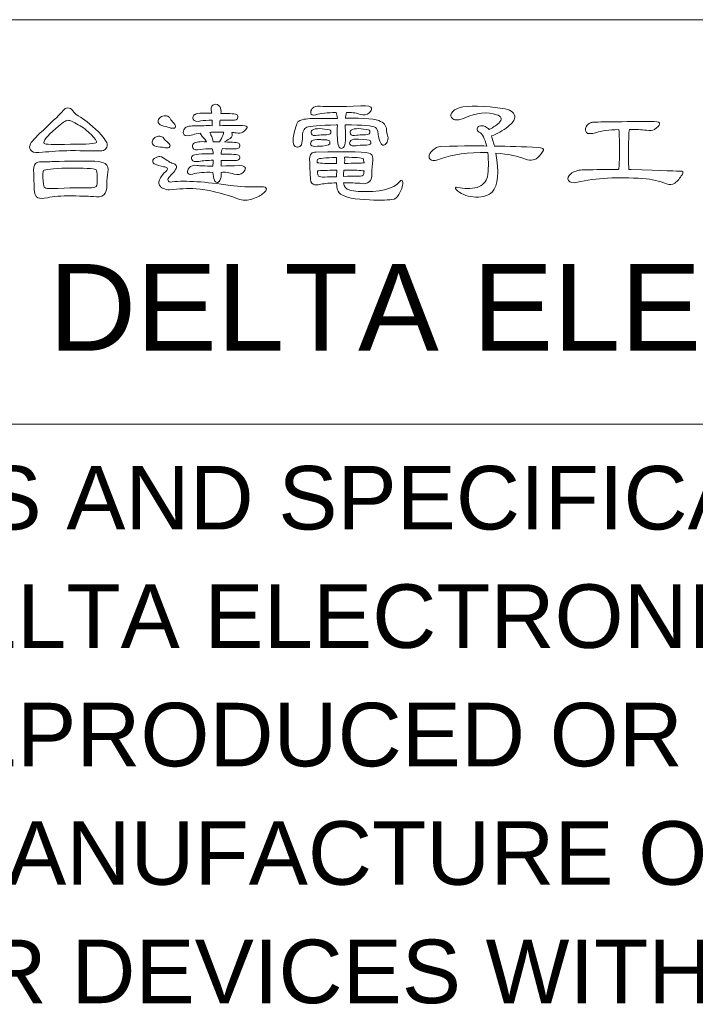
# Model space of a CAD drawing. Extents: x 1967 to 2561, y -57 to 363.
# Tile 11 of 16: x 2388 to 2412, y -21 to 13. Entities that reach past the tile are written whole.
import ezdxf

# ---------------------------------------------------------------- set-up
doc = ezdxf.new("R2010")
doc.units = 0
doc.header["$LTSCALE"] = 15.367
doc.header["$MEASUREMENT"] = 0
doc.layers.get('0').update_dxf_attribs({"linetype": 'CONTINUOUS', "lineweight": 5})
doc.styles.add('TEXTSTYLE_1', font='arial.ttf')

msp = doc.modelspace()

# ---------------------------------------------------------------- linework, layer by layer
at = {"linetype": 'Continuous', "lineweight": 5}
for p, q in [((2355.511, 13.213), (2545.511, 13.213)), ((2355.511, -0.787), (2545.511, -0.787))]:
    msp.add_line(p, q, dxfattribs=at)
for points, knots in [([(2395.793, 9.308), (2395.844, 9.308), (2395.894, 9.304), (2395.942, 9.295), (2395.942, 9.295), (2396.045, 9.278), (2396.123, 9.287), (2396.177, 9.321), (2396.177, 9.321), (2396.265, 9.381), (2396.316, 9.434), (2396.326, 9.479), (2396.326, 9.479), (2396.338, 9.525), (2396.286, 9.547), (2396.168, 9.547), (2396.168, 9.547), (2395.901, 9.547), (2395.637, 9.546), (2395.378, 9.543), (2395.378, 9.543), (2395.381, 9.586), (2395.384, 9.636), (2395.386, 9.693), (2395.386, 9.693), (2395.386, 9.704), (2395.388, 9.72), (2395.391, 9.74), (2395.391, 9.74), (2395.522, 9.74), (2395.664, 9.737), (2395.818, 9.731), (2395.818, 9.731), (2395.924, 9.731), (2395.984, 9.754), (2395.998, 9.8), (2395.998, 9.8), (2396.015, 9.845), (2396.009, 9.885), (2395.981, 9.919), (2395.981, 9.919), (2395.938, 9.954), (2395.751, 9.97), (2395.421, 9.97), (2395.421, 9.97), (2395.432, 10.059), (2395.418, 10.136), (2395.378, 10.202), (2395.378, 10.202), (2395.332, 10.269), (2395.27, 10.295), (2395.19, 10.278), (2395.19, 10.278), (2395.113, 10.258), (2395.077, 10.193), (2395.083, 10.081), (2395.083, 10.081), (2395.092, 10.045), (2395.098, 10.009), (2395.101, 9.975), (2395.101, 9.975), (2394.759, 9.992), (2394.557, 9.972), (2394.494, 9.915), (2394.494, 9.915), (2394.448, 9.869), (2394.436, 9.819), (2394.46, 9.765), (2394.46, 9.765), (2394.497, 9.697), (2394.584, 9.677), (2394.72, 9.706), (2394.72, 9.706), (2394.832, 9.725), (2394.962, 9.736), (2395.113, 9.736), (2395.113, 9.736), (2395.11, 9.664), (2395.112, 9.6), (2395.117, 9.543), (2395.117, 9.543), (2395.02, 9.546), (2394.926, 9.546), (2394.835, 9.543), (2394.835, 9.543), (2394.485, 9.543), (2394.291, 9.531), (2394.254, 9.504), (2394.254, 9.504), (2394.203, 9.485), (2394.163, 9.45), (2394.134, 9.402), (2394.134, 9.402), (2394.106, 9.34), (2394.109, 9.283), (2394.143, 9.231), (2394.143, 9.231), (2394.18, 9.186), (2394.28, 9.186), (2394.442, 9.231), (2394.442, 9.231), (2394.514, 9.251), (2394.603, 9.27), (2394.711, 9.287), (2394.711, 9.287), (2394.703, 9.27), (2394.744, 9.208), (2394.835, 9.103), (2394.835, 9.103), (2394.869, 9.06), (2394.899, 9.02), (2394.925, 8.984), (2394.925, 8.984), (2394.7, 9.003), (2394.551, 8.984), (2394.476, 8.924), (2394.476, 8.924), (2394.431, 8.878), (2394.419, 8.828), (2394.442, 8.774), (2394.442, 8.774), (2394.479, 8.706), (2394.566, 8.685), (2394.703, 8.714), (2394.703, 8.714), (2394.817, 8.734), (2394.955, 8.744), (2395.117, 8.744), (2395.117, 8.744), (2395.137, 8.701), (2395.15, 8.642), (2395.156, 8.564), (2395.156, 8.564), (2394.729, 8.576), (2394.491, 8.558), (2394.442, 8.509), (2394.442, 8.509), (2394.397, 8.467), (2394.385, 8.419), (2394.408, 8.368), (2394.408, 8.368), (2394.442, 8.305), (2394.525, 8.286), (2394.656, 8.308), (2394.656, 8.308), (2394.796, 8.328), (2394.961, 8.341), (2395.152, 8.347), (2395.152, 8.347), (2395.149, 8.276), (2395.144, 8.208), (2395.138, 8.146), (2395.138, 8.146), (2394.88, 8.146), (2394.696, 8.153), (2394.588, 8.167), (2394.588, 8.167), (2394.468, 8.184), (2394.378, 8.156), (2394.318, 8.082), (2394.318, 8.082), (2394.273, 8.028), (2394.254, 7.977), (2394.263, 7.928), (2394.263, 7.928), (2394.274, 7.865), (2394.334, 7.845), (2394.442, 7.868), (2394.442, 7.868), (2394.616, 7.92), (2394.848, 7.939), (2395.138, 7.928), (2395.138, 7.928), (2395.147, 7.826), (2395.167, 7.734), (2395.198, 7.654), (2395.198, 7.654), (2395.216, 7.603), (2395.247, 7.578), (2395.292, 7.578), (2395.292, 7.578), (2395.327, 7.578), (2395.357, 7.599), (2395.382, 7.642), (2395.382, 7.642), (2395.419, 7.713), (2395.437, 7.805), (2395.434, 7.92), (2395.434, 7.92), (2395.431, 7.923), (2395.429, 7.925), (2395.429, 7.928), (2395.429, 7.928), (2395.558, 7.945), (2395.706, 7.925), (2395.874, 7.868), (2395.874, 7.868), (2396.005, 7.831), (2396.11, 7.85), (2396.19, 7.923), (2396.19, 7.923), (2396.244, 7.978), (2396.27, 8.029), (2396.267, 8.077), (2396.267, 8.077), (2396.259, 8.146), (2396.135, 8.173), (2395.895, 8.159), (2395.895, 8.159), (2395.815, 8.156), (2395.658, 8.152), (2395.425, 8.146), (2395.425, 8.146), (2395.425, 8.223), (2395.425, 8.288), (2395.425, 8.343), (2395.425, 8.343), (2395.57, 8.343), (2395.727, 8.34), (2395.895, 8.334), (2395.895, 8.334), (2395.992, 8.334), (2396.049, 8.355), (2396.066, 8.398), (2396.066, 8.398), (2396.083, 8.443), (2396.077, 8.481), (2396.049, 8.509), (2396.049, 8.509), (2396.012, 8.543), (2395.805, 8.561), (2395.429, 8.561), (2395.429, 8.561), (2395.432, 8.631), (2395.446, 8.694), (2395.472, 8.748), (2395.472, 8.748), (2395.6, 8.748), (2395.739, 8.745), (2395.887, 8.74), (2395.887, 8.74), (2395.992, 8.74), (2396.052, 8.763), (2396.066, 8.808), (2396.066, 8.808), (2396.083, 8.854), (2396.077, 8.894), (2396.049, 8.928), (2396.049, 8.928), (2396.006, 8.962), (2395.839, 8.979), (2395.549, 8.979), (2395.549, 8.979), (2395.652, 9.047), (2395.715, 9.087), (2395.742, 9.099), (2395.742, 9.099), (2395.809, 9.153), (2395.827, 9.223), (2395.793, 9.308)], [0, 0, 0, 0, 0.015385, 0.015385, 0.015385, 0.015385, 0.030769, 0.030769, 0.030769, 0.030769, 0.046154, 0.046154, 0.046154, 0.046154, 0.061538, 0.061538, 0.061538, 0.061538, 0.076923, 0.076923, 0.076923, 0.076923, 0.092308, 0.092308, 0.092308, 0.092308, 0.107692, 0.107692, 0.107692, 0.107692, 0.123077, 0.123077, 0.123077, 0.123077, 0.138462, 0.138462, 0.138462, 0.138462, 0.153846, 0.153846, 0.153846, 0.153846, 0.169231, 0.169231, 0.169231, 0.169231, 0.184615, 0.184615, 0.184615, 0.184615, 0.2, 0.2, 0.2, 0.2, 0.215385, 0.215385, 0.215385, 0.215385, 0.230769, 0.230769, 0.230769, 0.230769, 0.246154, 0.246154, 0.246154, 0.246154, 0.261538, 0.261538, 0.261538, 0.261538, 0.276923, 0.276923, 0.276923, 0.276923, 0.292308, 0.292308, 0.292308, 0.292308, 0.307692, 0.307692, 0.307692, 0.307692, 0.323077, 0.323077, 0.323077, 0.323077, 0.338462, 0.338462, 0.338462, 0.338462, 0.353846, 0.353846, 0.353846, 0.353846, 0.369231, 0.369231, 0.369231, 0.369231, 0.384615, 0.384615, 0.384615, 0.384615, 0.4, 0.4, 0.4, 0.4, 0.415385, 0.415385, 0.415385, 0.415385, 0.430769, 0.430769, 0.430769, 0.430769, 0.446154, 0.446154, 0.446154, 0.446154, 0.461538, 0.461538, 0.461538, 0.461538, 0.476923, 0.476923, 0.476923, 0.476923, 0.492308, 0.492308, 0.492308, 0.492308, 0.507692, 0.507692, 0.507692, 0.507692, 0.523077, 0.523077, 0.523077, 0.523077, 0.538462, 0.538462, 0.538462, 0.538462, 0.553846, 0.553846, 0.553846, 0.553846, 0.569231, 0.569231, 0.569231, 0.569231, 0.584615, 0.584615, 0.584615, 0.584615, 0.6, 0.6, 0.6, 0.6, 0.615385, 0.615385, 0.615385, 0.615385, 0.630769, 0.630769, 0.630769, 0.630769, 0.646154, 0.646154, 0.646154, 0.646154, 0.661538, 0.661538, 0.661538, 0.661538, 0.676923, 0.676923, 0.676923, 0.676923, 0.692308, 0.692308, 0.692308, 0.692308, 0.707692, 0.707692, 0.707692, 0.707692, 0.723077, 0.723077, 0.723077, 0.723077, 0.738462, 0.738462, 0.738462, 0.738462, 0.753846, 0.753846, 0.753846, 0.753846, 0.769231, 0.769231, 0.769231, 0.769231, 0.784615, 0.784615, 0.784615, 0.784615, 0.8, 0.8, 0.8, 0.8, 0.815385, 0.815385, 0.815385, 0.815385, 0.830769, 0.830769, 0.830769, 0.830769, 0.846154, 0.846154, 0.846154, 0.846154, 0.861538, 0.861538, 0.861538, 0.861538, 0.876923, 0.876923, 0.876923, 0.876923, 0.892308, 0.892308, 0.892308, 0.892308, 0.907692, 0.907692, 0.907692, 0.907692, 0.923077, 0.923077, 0.923077, 0.923077, 0.938462, 0.938462, 0.938462, 0.938462, 0.953846, 0.953846, 0.953846, 0.953846, 0.969231, 0.969231, 0.969231, 0.969231, 0.984615, 0.984615, 0.984615, 0.984615, 1, 1, 1, 1]), ([(2399.452, 9.569), (2399.435, 9.21), (2399.451, 8.965), (2399.499, 8.834), (2399.499, 8.834), (2399.516, 8.782), (2399.548, 8.757), (2399.593, 8.757), (2399.593, 8.757), (2399.627, 8.757), (2399.657, 8.778), (2399.683, 8.821), (2399.683, 8.821), (2399.72, 8.893), (2399.736, 8.985), (2399.734, 9.099), (2399.734, 9.099), (2399.731, 9.29), (2399.728, 9.446), (2399.726, 9.569), (2399.726, 9.569), (2400.332, 9.569), (2400.681, 9.539), (2400.772, 9.479), (2400.772, 9.479), (2400.815, 9.453), (2400.846, 9.378), (2400.866, 9.253), (2400.866, 9.253), (2400.9, 8.987), (2400.966, 8.861), (2401.063, 8.872), (2401.063, 8.872), (2401.091, 8.875), (2401.121, 8.898), (2401.153, 8.941), (2401.153, 8.941), (2401.187, 8.987), (2401.205, 9.046), (2401.208, 9.12), (2401.208, 9.12), (2401.205, 9.157), (2401.198, 9.19), (2401.187, 9.219), (2401.187, 9.219), (2401.169, 9.256), (2401.16, 9.302), (2401.157, 9.359), (2401.157, 9.359), (2401.165, 9.504), (2401.097, 9.616), (2400.951, 9.693), (2400.951, 9.693), (2400.806, 9.773), (2400.399, 9.808), (2399.73, 9.8), (2399.73, 9.8), (2399.733, 9.87), (2399.747, 9.936), (2399.772, 9.996), (2399.772, 9.996), (2399.918, 10.013), (2400.074, 9.993), (2400.243, 9.936), (2400.243, 9.936), (2400.374, 9.899), (2400.479, 9.918), (2400.558, 9.992), (2400.558, 9.992), (2400.613, 10.046), (2400.639, 10.097), (2400.636, 10.145), (2400.636, 10.145), (2400.627, 10.214), (2400.503, 10.241), (2400.264, 10.227), (2400.264, 10.227), (2399.534, 10.199), (2399.065, 10.196), (2398.854, 10.218), (2398.854, 10.218), (2398.734, 10.235), (2398.644, 10.207), (2398.584, 10.133), (2398.584, 10.133), (2398.539, 10.079), (2398.52, 10.027), (2398.529, 9.979), (2398.529, 9.979), (2398.54, 9.916), (2398.6, 9.897), (2398.708, 9.919), (2398.708, 9.919), (2398.865, 9.97), (2399.1, 9.996), (2399.413, 9.996), (2399.413, 9.996), (2399.433, 9.951), (2399.448, 9.884), (2399.456, 9.795), (2399.456, 9.795), (2399.098, 9.798), (2398.78, 9.795), (2398.503, 9.787), (2398.503, 9.787), (2398.29, 9.776), (2398.15, 9.738), (2398.085, 9.676), (2398.085, 9.676), (2398.042, 9.625), (2397.988, 9.441), (2397.922, 9.124), (2397.922, 9.124), (2397.913, 9.002), (2397.921, 8.92), (2397.943, 8.876), (2397.943, 8.876), (2397.972, 8.834), (2398.009, 8.808), (2398.055, 8.8), (2398.055, 8.8), (2398.1, 8.797), (2398.142, 8.811), (2398.179, 8.842), (2398.179, 8.842), (2398.221, 8.885), (2398.241, 8.971), (2398.239, 9.099), (2398.239, 9.099), (2398.239, 9.329), (2398.29, 9.459), (2398.392, 9.488), (2398.392, 9.488), (2398.503, 9.534), (2398.844, 9.561), (2399.413, 9.569), (2399.413, 9.569), (2399.425, 9.571), (2399.437, 9.571), (2399.452, 9.569)], [0, 0, 0, 0, 0.028571, 0.028571, 0.028571, 0.028571, 0.057143, 0.057143, 0.057143, 0.057143, 0.085714, 0.085714, 0.085714, 0.085714, 0.114286, 0.114286, 0.114286, 0.114286, 0.142857, 0.142857, 0.142857, 0.142857, 0.171429, 0.171429, 0.171429, 0.171429, 0.2, 0.2, 0.2, 0.2, 0.228571, 0.228571, 0.228571, 0.228571, 0.257143, 0.257143, 0.257143, 0.257143, 0.285714, 0.285714, 0.285714, 0.285714, 0.314286, 0.314286, 0.314286, 0.314286, 0.342857, 0.342857, 0.342857, 0.342857, 0.371429, 0.371429, 0.371429, 0.371429, 0.4, 0.4, 0.4, 0.4, 0.428571, 0.428571, 0.428571, 0.428571, 0.457143, 0.457143, 0.457143, 0.457143, 0.485714, 0.485714, 0.485714, 0.485714, 0.514286, 0.514286, 0.514286, 0.514286, 0.542857, 0.542857, 0.542857, 0.542857, 0.571429, 0.571429, 0.571429, 0.571429, 0.6, 0.6, 0.6, 0.6, 0.628571, 0.628571, 0.628571, 0.628571, 0.657143, 0.657143, 0.657143, 0.657143, 0.685714, 0.685714, 0.685714, 0.685714, 0.714286, 0.714286, 0.714286, 0.714286, 0.742857, 0.742857, 0.742857, 0.742857, 0.771429, 0.771429, 0.771429, 0.771429, 0.8, 0.8, 0.8, 0.8, 0.828571, 0.828571, 0.828571, 0.828571, 0.857143, 0.857143, 0.857143, 0.857143, 0.885714, 0.885714, 0.885714, 0.885714, 0.914286, 0.914286, 0.914286, 0.914286, 0.942857, 0.942857, 0.942857, 0.942857, 0.971429, 0.971429, 0.971429, 0.971429, 1, 1, 1, 1]), ([(2404.936, 8.591), (2405.374, 8.561), (2405.718, 8.492), (2405.966, 8.381), (2405.966, 8.381), (2406.154, 8.313), (2406.313, 8.347), (2406.444, 8.483), (2406.444, 8.483), (2406.55, 8.612), (2406.598, 8.691), (2406.589, 8.723), (2406.589, 8.723), (2406.578, 8.76), (2406.519, 8.782), (2406.41, 8.791), (2406.41, 8.791), (2405.88, 8.817), (2405.373, 8.833), (2404.889, 8.838), (2404.889, 8.838), (2404.878, 8.893), (2404.863, 8.944), (2404.846, 8.992), (2404.846, 8.992), (2404.821, 9.078), (2404.802, 9.143), (2404.791, 9.189), (2404.791, 9.189), (2404.987, 9.257), (2405.178, 9.365), (2405.363, 9.513), (2405.363, 9.513), (2405.511, 9.636), (2405.588, 9.738), (2405.594, 9.821), (2405.594, 9.821), (2405.603, 9.978), (2405.491, 10.08), (2405.261, 10.129), (2405.261, 10.129), (2404.515, 10.239), (2403.984, 10.251), (2403.671, 10.163), (2403.671, 10.163), (2403.548, 10.129), (2403.46, 10.067), (2403.406, 9.979), (2403.406, 9.979), (2403.361, 9.902), (2403.373, 9.837), (2403.445, 9.782), (2403.445, 9.782), (2403.533, 9.72), (2403.666, 9.727), (2403.842, 9.804), (2403.842, 9.804), (2404.27, 10), (2404.644, 10.039), (2404.966, 9.919), (2404.966, 9.919), (2405.051, 9.902), (2405.102, 9.865), (2405.12, 9.808), (2405.12, 9.808), (2405.131, 9.754), (2405.104, 9.694), (2405.038, 9.628), (2405.038, 9.628), (2404.959, 9.558), (2404.854, 9.489), (2404.727, 9.423), (2404.727, 9.423), (2404.718, 9.423), (2404.711, 9.421), (2404.705, 9.415), (2404.705, 9.415), (2404.668, 9.452), (2404.622, 9.485), (2404.569, 9.513), (2404.569, 9.513), (2404.5, 9.547), (2404.433, 9.553), (2404.367, 9.531), (2404.367, 9.531), (2404.322, 9.513), (2404.297, 9.482), (2404.291, 9.437), (2404.291, 9.437), (2404.288, 9.391), (2404.313, 9.351), (2404.367, 9.317), (2404.367, 9.317), (2404.47, 9.265), (2404.555, 9.106), (2404.624, 8.838), (2404.624, 8.838), (2404.407, 8.855), (2403.879, 8.85), (2403.039, 8.821), (2403.039, 8.821), (2402.925, 8.812), (2402.829, 8.771), (2402.753, 8.697), (2402.753, 8.697), (2402.667, 8.621), (2402.626, 8.545), (2402.629, 8.47), (2402.629, 8.47), (2402.632, 8.416), (2402.659, 8.377), (2402.71, 8.351), (2402.71, 8.351), (2402.761, 8.322), (2402.877, 8.34), (2403.056, 8.402), (2403.056, 8.402), (2403.44, 8.548), (2403.969, 8.619), (2404.641, 8.616), (2404.641, 8.616), (2404.644, 8.616), (2404.649, 8.615), (2404.658, 8.612), (2404.658, 8.612), (2404.692, 8.295), (2404.69, 8.017), (2404.649, 7.778), (2404.649, 7.778), (2404.604, 7.596), (2404.486, 7.472), (2404.295, 7.406), (2404.295, 7.406), (2404.073, 7.355), (2403.848, 7.355), (2403.62, 7.406), (2403.62, 7.406), (2403.575, 7.418), (2403.548, 7.412), (2403.543, 7.39), (2403.543, 7.39), (2403.54, 7.355), (2403.567, 7.318), (2403.624, 7.279), (2403.624, 7.279), (2403.789, 7.147), (2403.995, 7.077), (2404.24, 7.069), (2404.24, 7.069), (2404.507, 7.072), (2404.7, 7.131), (2404.816, 7.244), (2404.816, 7.244), (2405.021, 7.487), (2405.061, 7.935), (2404.936, 8.591)], [0, 0, 0, 0, 0.025641, 0.025641, 0.025641, 0.025641, 0.051282, 0.051282, 0.051282, 0.051282, 0.076923, 0.076923, 0.076923, 0.076923, 0.102564, 0.102564, 0.102564, 0.102564, 0.128205, 0.128205, 0.128205, 0.128205, 0.153846, 0.153846, 0.153846, 0.153846, 0.179487, 0.179487, 0.179487, 0.179487, 0.205128, 0.205128, 0.205128, 0.205128, 0.230769, 0.230769, 0.230769, 0.230769, 0.25641, 0.25641, 0.25641, 0.25641, 0.282051, 0.282051, 0.282051, 0.282051, 0.307692, 0.307692, 0.307692, 0.307692, 0.333333, 0.333333, 0.333333, 0.333333, 0.358974, 0.358974, 0.358974, 0.358974, 0.384615, 0.384615, 0.384615, 0.384615, 0.410256, 0.410256, 0.410256, 0.410256, 0.435897, 0.435897, 0.435897, 0.435897, 0.461538, 0.461538, 0.461538, 0.461538, 0.487179, 0.487179, 0.487179, 0.487179, 0.512821, 0.512821, 0.512821, 0.512821, 0.538462, 0.538462, 0.538462, 0.538462, 0.564103, 0.564103, 0.564103, 0.564103, 0.589744, 0.589744, 0.589744, 0.589744, 0.615385, 0.615385, 0.615385, 0.615385, 0.641026, 0.641026, 0.641026, 0.641026, 0.666667, 0.666667, 0.666667, 0.666667, 0.692308, 0.692308, 0.692308, 0.692308, 0.717949, 0.717949, 0.717949, 0.717949, 0.74359, 0.74359, 0.74359, 0.74359, 0.769231, 0.769231, 0.769231, 0.769231, 0.794872, 0.794872, 0.794872, 0.794872, 0.820513, 0.820513, 0.820513, 0.820513, 0.846154, 0.846154, 0.846154, 0.846154, 0.871795, 0.871795, 0.871795, 0.871795, 0.897436, 0.897436, 0.897436, 0.897436, 0.923077, 0.923077, 0.923077, 0.923077, 0.948718, 0.948718, 0.948718, 0.948718, 0.974359, 0.974359, 0.974359, 0.974359, 1, 1, 1, 1]), ([(2390.215, 8.68), (2390.679, 8.677), (2390.995, 8.673), (2391.163, 8.667), (2391.163, 8.667), (2391.265, 8.664), (2391.343, 8.677), (2391.394, 8.706), (2391.394, 8.706), (2391.44, 8.734), (2391.468, 8.782), (2391.479, 8.851), (2391.479, 8.851), (2391.497, 8.928), (2391.431, 9.049), (2391.283, 9.214), (2391.283, 9.214), (2390.992, 9.522), (2390.748, 9.73), (2390.552, 9.838), (2390.552, 9.838), (2390.438, 9.9), (2390.349, 9.979), (2390.283, 10.073), (2390.283, 10.073), (2390.249, 10.127), (2390.192, 10.156), (2390.112, 10.159), (2390.112, 10.159), (2390.052, 10.159), (2389.999, 10.127), (2389.954, 10.064), (2389.954, 10.064), (2389.874, 9.967), (2389.644, 9.74), (2389.261, 9.381), (2389.261, 9.381), (2388.988, 9.133), (2388.837, 8.965), (2388.809, 8.876), (2388.809, 8.876), (2388.78, 8.791), (2388.803, 8.72), (2388.877, 8.663), (2388.877, 8.663), (2388.94, 8.612), (2389.061, 8.597), (2389.24, 8.621), (2389.24, 8.621), (2389.523, 8.654), (2389.847, 8.674), (2390.215, 8.68)], [0, 0, 0, 0, 0.076923, 0.076923, 0.076923, 0.076923, 0.153846, 0.153846, 0.153846, 0.153846, 0.230769, 0.230769, 0.230769, 0.230769, 0.307692, 0.307692, 0.307692, 0.307692, 0.384615, 0.384615, 0.384615, 0.384615, 0.461538, 0.461538, 0.461538, 0.461538, 0.538462, 0.538462, 0.538462, 0.538462, 0.615385, 0.615385, 0.615385, 0.615385, 0.692308, 0.692308, 0.692308, 0.692308, 0.769231, 0.769231, 0.769231, 0.769231, 0.846154, 0.846154, 0.846154, 0.846154, 0.923077, 0.923077, 0.923077, 0.923077, 1, 1, 1, 1]), ([(2393.665, 9.787), (2393.653, 9.821), (2393.625, 9.849), (2393.579, 9.872), (2393.579, 9.872), (2393.528, 9.892), (2393.469, 9.892), (2393.404, 9.872), (2393.404, 9.872), (2393.35, 9.852), (2393.309, 9.825), (2393.28, 9.791), (2393.28, 9.791), (2393.246, 9.74), (2393.236, 9.695), (2393.25, 9.658), (2393.25, 9.658), (2393.276, 9.59), (2393.339, 9.546), (2393.438, 9.526), (2393.438, 9.526), (2393.544, 9.506), (2393.625, 9.485), (2393.681, 9.462), (2393.681, 9.462), (2393.762, 9.442), (2393.814, 9.449), (2393.84, 9.483), (2393.84, 9.483), (2393.865, 9.512), (2393.847, 9.562), (2393.784, 9.633), (2393.784, 9.633), (2393.733, 9.685), (2393.693, 9.736), (2393.665, 9.787)], [0, 0, 0, 0, 0.111111, 0.111111, 0.111111, 0.111111, 0.222222, 0.222222, 0.222222, 0.222222, 0.333333, 0.333333, 0.333333, 0.333333, 0.444444, 0.444444, 0.444444, 0.444444, 0.555556, 0.555556, 0.555556, 0.555556, 0.666667, 0.666667, 0.666667, 0.666667, 0.777778, 0.777778, 0.777778, 0.777778, 0.888889, 0.888889, 0.888889, 0.888889, 1, 1, 1, 1]), ([(2390.479, 9.577), (2390.645, 9.483), (2390.793, 9.371), (2390.924, 9.24), (2390.924, 9.24), (2391.063, 9.092), (2391.125, 8.999), (2391.108, 8.962), (2391.108, 8.962), (2391.087, 8.917), (2390.787, 8.896), (2390.206, 8.902), (2390.206, 8.902), (2389.625, 8.885), (2389.323, 8.894), (2389.3, 8.928), (2389.3, 8.928), (2389.249, 8.996), (2389.382, 9.169), (2389.702, 9.445), (2389.702, 9.445), (2389.919, 9.636), (2390.055, 9.731), (2390.112, 9.731), (2390.112, 9.731), (2390.192, 9.728), (2390.314, 9.677), (2390.479, 9.577)], [0, 0, 0, 0, 0.142857, 0.142857, 0.142857, 0.142857, 0.285714, 0.285714, 0.285714, 0.285714, 0.428571, 0.428571, 0.428571, 0.428571, 0.571429, 0.571429, 0.571429, 0.571429, 0.714286, 0.714286, 0.714286, 0.714286, 0.857143, 0.857143, 0.857143, 0.857143, 1, 1, 1, 1]), ([(2409.185, 8.022), (2408.866, 8.025), (2408.53, 8.023), (2408.177, 8.017), (2408.177, 8.017), (2408.049, 8.015), (2407.964, 8.014), (2407.925, 8.014), (2407.925, 8.014), (2407.777, 8.002), (2407.645, 7.958), (2407.531, 7.881), (2407.531, 7.881), (2407.437, 7.802), (2407.413, 7.721), (2407.459, 7.642), (2407.459, 7.642), (2407.504, 7.57), (2407.607, 7.552), (2407.766, 7.586), (2407.766, 7.586), (2408.407, 7.732), (2409.159, 7.774), (2410.023, 7.714), (2410.023, 7.714), (2410.347, 7.689), (2410.622, 7.627), (2410.847, 7.53), (2410.847, 7.53), (2410.958, 7.485), (2411.055, 7.492), (2411.138, 7.552), (2411.138, 7.552), (2411.232, 7.632), (2411.316, 7.73), (2411.39, 7.847), (2411.39, 7.847), (2411.441, 7.932), (2411.416, 7.974), (2411.313, 7.971), (2411.313, 7.971), (2411.296, 7.971), (2410.731, 7.988), (2409.621, 8.022), (2409.621, 8.022), (2409.595, 8.025), (2409.571, 8.025), (2409.548, 8.022), (2409.548, 8.022), (2409.528, 8.253), (2409.527, 8.621), (2409.544, 9.124), (2409.544, 9.124), (2409.544, 9.253), (2409.552, 9.35), (2409.57, 9.415), (2409.57, 9.415), (2409.794, 9.418), (2409.988, 9.408), (2410.151, 9.385), (2410.151, 9.385), (2410.273, 9.365), (2410.367, 9.375), (2410.432, 9.415), (2410.432, 9.415), (2410.538, 9.486), (2410.598, 9.55), (2410.612, 9.607), (2410.612, 9.607), (2410.624, 9.658), (2410.559, 9.685), (2410.42, 9.685), (2410.42, 9.685), (2409.01, 9.685), (2408.285, 9.674), (2408.245, 9.655), (2408.245, 9.655), (2408.165, 9.625), (2408.107, 9.577), (2408.07, 9.509), (2408.07, 9.509), (2408.032, 9.438), (2408.034, 9.371), (2408.074, 9.308), (2408.074, 9.308), (2408.119, 9.254), (2408.239, 9.254), (2408.433, 9.308), (2408.433, 9.308), (2408.598, 9.362), (2408.853, 9.395), (2409.198, 9.407), (2409.198, 9.407), (2409.198, 9.407), (2409.202, 9.398), (2409.202, 9.398), (2409.202, 9.398), (2409.213, 9.31), (2409.22, 9.081), (2409.223, 8.714), (2409.223, 8.714), (2409.223, 8.355), (2409.213, 8.132), (2409.193, 8.044), (2409.193, 8.044), (2409.191, 8.041), (2409.188, 8.033), (2409.185, 8.022)], [0, 0, 0, 0, 0.037037, 0.037037, 0.037037, 0.037037, 0.074074, 0.074074, 0.074074, 0.074074, 0.111111, 0.111111, 0.111111, 0.111111, 0.148148, 0.148148, 0.148148, 0.148148, 0.185185, 0.185185, 0.185185, 0.185185, 0.222222, 0.222222, 0.222222, 0.222222, 0.259259, 0.259259, 0.259259, 0.259259, 0.296296, 0.296296, 0.296296, 0.296296, 0.333333, 0.333333, 0.333333, 0.333333, 0.37037, 0.37037, 0.37037, 0.37037, 0.407407, 0.407407, 0.407407, 0.407407, 0.444444, 0.444444, 0.444444, 0.444444, 0.481481, 0.481481, 0.481481, 0.481481, 0.518519, 0.518519, 0.518519, 0.518519, 0.555556, 0.555556, 0.555556, 0.555556, 0.592593, 0.592593, 0.592593, 0.592593, 0.62963, 0.62963, 0.62963, 0.62963, 0.666667, 0.666667, 0.666667, 0.666667, 0.703704, 0.703704, 0.703704, 0.703704, 0.740741, 0.740741, 0.740741, 0.740741, 0.777778, 0.777778, 0.777778, 0.777778, 0.814815, 0.814815, 0.814815, 0.814815, 0.851852, 0.851852, 0.851852, 0.851852, 0.888889, 0.888889, 0.888889, 0.888889, 0.925926, 0.925926, 0.925926, 0.925926, 0.962963, 0.962963, 0.962963, 0.962963, 1, 1, 1, 1]), ([(2395.135, 9.321), (2395.274, 9.324), (2395.404, 9.324), (2395.524, 9.321), (2395.524, 9.321), (2395.512, 9.292), (2395.499, 9.254), (2395.485, 9.205), (2395.485, 9.205), (2395.459, 9.146), (2395.421, 9.07), (2395.37, 8.979), (2395.37, 8.979), (2395.298, 8.982), (2395.225, 8.984), (2395.147, 8.984), (2395.147, 8.984), (2395.136, 9.086), (2395.112, 9.165), (2395.074, 9.219), (2395.074, 9.219), (2395.066, 9.261), (2395.052, 9.292), (2395.032, 9.313), (2395.032, 9.313), (2395.06, 9.315), (2395.095, 9.318), (2395.135, 9.321)], [0, 0, 0, 0, 0.142857, 0.142857, 0.142857, 0.142857, 0.285714, 0.285714, 0.285714, 0.285714, 0.428571, 0.428571, 0.428571, 0.428571, 0.571429, 0.571429, 0.571429, 0.571429, 0.714286, 0.714286, 0.714286, 0.714286, 0.857143, 0.857143, 0.857143, 0.857143, 1, 1, 1, 1]), ([(2398.85, 9.441), (2398.718, 9.443), (2398.63, 9.426), (2398.584, 9.389), (2398.584, 9.389), (2398.542, 9.352), (2398.532, 9.31), (2398.554, 9.261), (2398.554, 9.261), (2398.583, 9.207), (2398.656, 9.19), (2398.772, 9.21), (2398.772, 9.21), (2398.826, 9.221), (2398.926, 9.229), (2399.071, 9.231), (2399.071, 9.231), (2399.16, 9.231), (2399.21, 9.251), (2399.221, 9.291), (2399.221, 9.291), (2399.233, 9.328), (2399.228, 9.361), (2399.208, 9.389), (2399.208, 9.389), (2399.2, 9.398), (2399.08, 9.415), (2398.85, 9.441)], [0, 0, 0, 0, 0.142857, 0.142857, 0.142857, 0.142857, 0.285714, 0.285714, 0.285714, 0.285714, 0.428571, 0.428571, 0.428571, 0.428571, 0.571429, 0.571429, 0.571429, 0.571429, 0.714286, 0.714286, 0.714286, 0.714286, 0.857143, 0.857143, 0.857143, 0.857143, 1, 1, 1, 1]), ([(2400.2, 9.441), (2400.069, 9.443), (2399.98, 9.426), (2399.935, 9.389), (2399.935, 9.389), (2399.892, 9.352), (2399.882, 9.31), (2399.905, 9.261), (2399.905, 9.261), (2399.933, 9.207), (2400.006, 9.19), (2400.123, 9.21), (2400.123, 9.21), (2400.177, 9.221), (2400.277, 9.229), (2400.422, 9.231), (2400.422, 9.231), (2400.51, 9.231), (2400.56, 9.251), (2400.571, 9.291), (2400.571, 9.291), (2400.583, 9.328), (2400.579, 9.361), (2400.558, 9.389), (2400.558, 9.389), (2400.55, 9.398), (2400.431, 9.415), (2400.2, 9.441)], [0, 0, 0, 0, 0.142857, 0.142857, 0.142857, 0.142857, 0.285714, 0.285714, 0.285714, 0.285714, 0.428571, 0.428571, 0.428571, 0.428571, 0.571429, 0.571429, 0.571429, 0.571429, 0.714286, 0.714286, 0.714286, 0.714286, 0.857143, 0.857143, 0.857143, 0.857143, 1, 1, 1, 1]), ([(2393.442, 9.099), (2393.425, 9.133), (2393.393, 9.157), (2393.344, 9.171), (2393.344, 9.171), (2393.293, 9.189), (2393.236, 9.183), (2393.173, 9.154), (2393.173, 9.154), (2393.119, 9.126), (2393.082, 9.093), (2393.062, 9.056), (2393.062, 9.056), (2393.034, 9.002), (2393.028, 8.956), (2393.045, 8.92), (2393.045, 8.92), (2393.079, 8.857), (2393.148, 8.821), (2393.25, 8.812), (2393.25, 8.812), (2393.361, 8.801), (2393.444, 8.79), (2393.498, 8.778), (2393.498, 8.778), (2393.578, 8.767), (2393.63, 8.78), (2393.656, 8.817), (2393.656, 8.817), (2393.676, 8.851), (2393.652, 8.898), (2393.584, 8.957), (2393.584, 8.957), (2393.524, 9.003), (2393.477, 9.05), (2393.442, 9.099)], [0, 0, 0, 0, 0.111111, 0.111111, 0.111111, 0.111111, 0.222222, 0.222222, 0.222222, 0.222222, 0.333333, 0.333333, 0.333333, 0.333333, 0.444444, 0.444444, 0.444444, 0.444444, 0.555556, 0.555556, 0.555556, 0.555556, 0.666667, 0.666667, 0.666667, 0.666667, 0.777778, 0.777778, 0.777778, 0.777778, 0.888889, 0.888889, 0.888889, 0.888889, 1, 1, 1, 1]), ([(2398.832, 9.065), (2398.702, 9.068), (2398.613, 9.05), (2398.567, 9.014), (2398.567, 9.014), (2398.524, 8.976), (2398.515, 8.933), (2398.538, 8.885), (2398.538, 8.885), (2398.566, 8.831), (2398.639, 8.814), (2398.756, 8.834), (2398.756, 8.834), (2399.02, 8.834), (2399.164, 8.861), (2399.187, 8.915), (2399.187, 8.915), (2399.198, 8.952), (2399.194, 8.985), (2399.174, 9.014), (2399.174, 9.014), (2399.137, 9.047), (2399.052, 9.062), (2398.918, 9.056), (2398.918, 9.056), (2398.892, 9.059), (2398.864, 9.062), (2398.832, 9.065)], [0, 0, 0, 0, 0.142857, 0.142857, 0.142857, 0.142857, 0.285714, 0.285714, 0.285714, 0.285714, 0.428571, 0.428571, 0.428571, 0.428571, 0.571429, 0.571429, 0.571429, 0.571429, 0.714286, 0.714286, 0.714286, 0.714286, 0.857143, 0.857143, 0.857143, 0.857143, 1, 1, 1, 1]), ([(2400.183, 9.081), (2400.052, 9.084), (2399.963, 9.068), (2399.918, 9.03), (2399.918, 9.03), (2399.875, 8.993), (2399.865, 8.951), (2399.887, 8.902), (2399.887, 8.902), (2399.917, 8.848), (2399.989, 8.831), (2400.105, 8.851), (2400.105, 8.851), (2400.165, 8.863), (2400.283, 8.869), (2400.456, 8.872), (2400.456, 8.872), (2400.544, 8.872), (2400.594, 8.893), (2400.606, 8.932), (2400.606, 8.932), (2400.617, 8.969), (2400.613, 9.002), (2400.593, 9.03), (2400.593, 9.03), (2400.576, 9.047), (2400.439, 9.065), (2400.183, 9.081)], [0, 0, 0, 0, 0.142857, 0.142857, 0.142857, 0.142857, 0.285714, 0.285714, 0.285714, 0.285714, 0.428571, 0.428571, 0.428571, 0.428571, 0.571429, 0.571429, 0.571429, 0.571429, 0.714286, 0.714286, 0.714286, 0.714286, 0.857143, 0.857143, 0.857143, 0.857143, 1, 1, 1, 1]), ([(2399.422, 7.56), (2399.425, 7.39), (2399.456, 7.277), (2399.516, 7.223), (2399.516, 7.223), (2399.61, 7.095), (2399.905, 7.015), (2400.401, 6.983), (2400.401, 6.983), (2400.848, 6.958), (2401.161, 6.959), (2401.341, 6.988), (2401.341, 6.988), (2401.446, 6.999), (2401.526, 7.056), (2401.58, 7.159), (2401.58, 7.159), (2401.694, 7.367), (2401.738, 7.521), (2401.712, 7.62), (2401.712, 7.62), (2401.695, 7.675), (2401.665, 7.675), (2401.622, 7.62), (2401.622, 7.62), (2401.392, 7.344), (2400.909, 7.227), (2400.174, 7.27), (2400.174, 7.27), (2399.941, 7.282), (2399.791, 7.325), (2399.726, 7.403), (2399.726, 7.403), (2399.7, 7.448), (2399.681, 7.5), (2399.67, 7.56), (2399.67, 7.56), (2399.998, 7.563), (2400.195, 7.558), (2400.264, 7.543), (2400.264, 7.543), (2400.386, 7.524), (2400.485, 7.542), (2400.558, 7.599), (2400.558, 7.599), (2400.621, 7.645), (2400.649, 7.742), (2400.644, 7.893), (2400.644, 7.893), (2400.644, 8.05), (2400.655, 8.198), (2400.678, 8.338), (2400.678, 8.338), (2400.69, 8.443), (2400.664, 8.522), (2400.601, 8.573), (2400.601, 8.573), (2400.522, 8.636), (2399.89, 8.653), (2398.708, 8.624), (2398.708, 8.624), (2398.637, 8.624), (2398.584, 8.609), (2398.551, 8.578), (2398.551, 8.578), (2398.499, 8.532), (2398.481, 8.434), (2398.495, 8.283), (2398.495, 8.283), (2398.497, 8.112), (2398.505, 7.936), (2398.516, 7.757), (2398.516, 7.757), (2398.513, 7.637), (2398.546, 7.557), (2398.614, 7.514), (2398.614, 7.514), (2398.66, 7.485), (2398.75, 7.485), (2398.884, 7.514), (2398.884, 7.514), (2399.02, 7.548), (2399.2, 7.563), (2399.422, 7.56)], [0, 0, 0, 0, 0.047619, 0.047619, 0.047619, 0.047619, 0.095238, 0.095238, 0.095238, 0.095238, 0.142857, 0.142857, 0.142857, 0.142857, 0.190476, 0.190476, 0.190476, 0.190476, 0.238095, 0.238095, 0.238095, 0.238095, 0.285714, 0.285714, 0.285714, 0.285714, 0.333333, 0.333333, 0.333333, 0.333333, 0.380952, 0.380952, 0.380952, 0.380952, 0.428571, 0.428571, 0.428571, 0.428571, 0.47619, 0.47619, 0.47619, 0.47619, 0.52381, 0.52381, 0.52381, 0.52381, 0.571429, 0.571429, 0.571429, 0.571429, 0.619048, 0.619048, 0.619048, 0.619048, 0.666667, 0.666667, 0.666667, 0.666667, 0.714286, 0.714286, 0.714286, 0.714286, 0.761905, 0.761905, 0.761905, 0.761905, 0.809524, 0.809524, 0.809524, 0.809524, 0.857143, 0.857143, 0.857143, 0.857143, 0.904762, 0.904762, 0.904762, 0.904762, 0.952381, 0.952381, 0.952381, 0.952381, 1, 1, 1, 1]), ([(2391.005, 7.086), (2391.159, 7.058), (2391.279, 7.08), (2391.364, 7.155), (2391.364, 7.155), (2391.441, 7.215), (2391.477, 7.336), (2391.471, 7.518), (2391.471, 7.518), (2391.474, 7.666), (2391.486, 7.805), (2391.509, 7.936), (2391.509, 7.936), (2391.529, 8.068), (2391.498, 8.166), (2391.416, 8.231), (2391.416, 8.231), (2391.353, 8.277), (2391.233, 8.304), (2391.056, 8.313), (2391.056, 8.313), (2390.763, 8.324), (2390.349, 8.322), (2389.813, 8.308), (2389.813, 8.308), (2389.591, 8.3), (2389.385, 8.294), (2389.198, 8.291), (2389.198, 8.291), (2389.109, 8.291), (2389.044, 8.273), (2389.001, 8.235), (2389.001, 8.235), (2388.938, 8.176), (2388.917, 8.06), (2388.937, 7.89), (2388.937, 7.89), (2388.94, 7.71), (2388.947, 7.529), (2388.958, 7.347), (2388.958, 7.347), (2388.958, 7.198), (2389, 7.099), (2389.082, 7.048), (2389.082, 7.048), (2389.137, 7.013), (2389.246, 7.013), (2389.411, 7.048), (2389.411, 7.048), (2389.611, 7.093), (2389.887, 7.115), (2390.24, 7.112), (2390.24, 7.112), (2390.662, 7.109), (2390.917, 7.101), (2391.005, 7.086)], [0, 0, 0, 0, 0.071429, 0.071429, 0.071429, 0.071429, 0.142857, 0.142857, 0.142857, 0.142857, 0.214286, 0.214286, 0.214286, 0.214286, 0.285714, 0.285714, 0.285714, 0.285714, 0.357143, 0.357143, 0.357143, 0.357143, 0.428571, 0.428571, 0.428571, 0.428571, 0.5, 0.5, 0.5, 0.5, 0.571429, 0.571429, 0.571429, 0.571429, 0.642857, 0.642857, 0.642857, 0.642857, 0.714286, 0.714286, 0.714286, 0.714286, 0.785714, 0.785714, 0.785714, 0.785714, 0.857143, 0.857143, 0.857143, 0.857143, 0.928571, 0.928571, 0.928571, 0.928571, 1, 1, 1, 1]), ([(2393.143, 8.21), (2393.221, 8.173), (2393.315, 8.143), (2393.43, 8.12), (2393.43, 8.12), (2393.501, 8.117), (2393.544, 8.101), (2393.557, 8.069), (2393.557, 8.069), (2393.578, 8.032), (2393.565, 7.999), (2393.52, 7.971), (2393.52, 7.971), (2393.277, 7.748), (2393.213, 7.569), (2393.327, 7.433), (2393.327, 7.433), (2393.344, 7.415), (2393.369, 7.397), (2393.4, 7.376), (2393.4, 7.376), (2393.485, 7.34), (2393.565, 7.322), (2393.639, 7.325), (2393.639, 7.325), (2393.964, 7.363), (2394.27, 7.374), (2394.558, 7.36), (2394.558, 7.36), (2394.934, 7.34), (2395.418, 7.224), (2396.011, 7.013), (2396.011, 7.013), (2396.167, 6.951), (2396.34, 6.951), (2396.528, 7.013), (2396.528, 7.013), (2396.69, 7.068), (2396.811, 7.132), (2396.891, 7.206), (2396.891, 7.206), (2396.962, 7.268), (2396.996, 7.32), (2396.993, 7.36), (2396.993, 7.36), (2396.99, 7.406), (2396.933, 7.427), (2396.822, 7.424), (2396.822, 7.424), (2396.41, 7.415), (2396.053, 7.433), (2395.754, 7.475), (2395.754, 7.475), (2394.874, 7.603), (2394.2, 7.646), (2393.733, 7.603), (2393.733, 7.603), (2393.645, 7.566), (2393.596, 7.593), (2393.587, 7.684), (2393.587, 7.684), (2393.596, 7.721), (2393.63, 7.77), (2393.69, 7.83), (2393.69, 7.83), (2393.844, 7.975), (2393.904, 8.086), (2393.87, 8.163), (2393.87, 8.163), (2393.853, 8.2), (2393.804, 8.228), (2393.724, 8.249), (2393.724, 8.249), (2393.671, 8.268), (2393.615, 8.298), (2393.557, 8.338), (2393.557, 8.338), (2393.452, 8.418), (2393.369, 8.464), (2393.306, 8.475), (2393.306, 8.475), (2393.269, 8.478), (2393.218, 8.464), (2393.152, 8.432), (2393.152, 8.432), (2393.092, 8.404), (2393.061, 8.367), (2393.058, 8.321), (2393.058, 8.321), (2393.055, 8.267), (2393.083, 8.23), (2393.143, 8.21)], [0, 0, 0, 0, 0.043478, 0.043478, 0.043478, 0.043478, 0.086957, 0.086957, 0.086957, 0.086957, 0.130435, 0.130435, 0.130435, 0.130435, 0.173913, 0.173913, 0.173913, 0.173913, 0.217391, 0.217391, 0.217391, 0.217391, 0.26087, 0.26087, 0.26087, 0.26087, 0.304348, 0.304348, 0.304348, 0.304348, 0.347826, 0.347826, 0.347826, 0.347826, 0.391304, 0.391304, 0.391304, 0.391304, 0.434783, 0.434783, 0.434783, 0.434783, 0.478261, 0.478261, 0.478261, 0.478261, 0.521739, 0.521739, 0.521739, 0.521739, 0.565217, 0.565217, 0.565217, 0.565217, 0.608696, 0.608696, 0.608696, 0.608696, 0.652174, 0.652174, 0.652174, 0.652174, 0.695652, 0.695652, 0.695652, 0.695652, 0.73913, 0.73913, 0.73913, 0.73913, 0.782609, 0.782609, 0.782609, 0.782609, 0.826087, 0.826087, 0.826087, 0.826087, 0.869565, 0.869565, 0.869565, 0.869565, 0.913043, 0.913043, 0.913043, 0.913043, 0.956522, 0.956522, 0.956522, 0.956522, 1, 1, 1, 1]), ([(2399.427, 8.235), (2399.098, 8.233), (2398.877, 8.241), (2398.76, 8.261), (2398.76, 8.261), (2398.757, 8.264), (2398.753, 8.264), (2398.747, 8.261), (2398.747, 8.261), (2398.747, 8.33), (2398.754, 8.368), (2398.768, 8.377), (2398.768, 8.377), (2398.811, 8.413), (2399.031, 8.437), (2399.427, 8.445), (2399.427, 8.445), (2399.424, 8.382), (2399.424, 8.313), (2399.427, 8.235)], [0, 0, 0, 0, 0.2, 0.2, 0.2, 0.2, 0.4, 0.4, 0.4, 0.4, 0.6, 0.6, 0.6, 0.6, 0.8, 0.8, 0.8, 0.8, 1, 1, 1, 1]), ([(2399.704, 8.279), (2399.707, 8.349), (2399.705, 8.407), (2399.7, 8.449), (2399.7, 8.449), (2400.076, 8.452), (2400.289, 8.435), (2400.341, 8.398), (2400.341, 8.398), (2400.358, 8.386), (2400.369, 8.338), (2400.375, 8.253), (2400.375, 8.253), (2400.27, 8.25), (2400.043, 8.244), (2399.696, 8.235), (2399.696, 8.235), (2399.699, 8.247), (2399.701, 8.261), (2399.704, 8.279)], [0, 0, 0, 0, 0.2, 0.2, 0.2, 0.2, 0.4, 0.4, 0.4, 0.4, 0.6, 0.6, 0.6, 0.6, 0.8, 0.8, 0.8, 0.8, 1, 1, 1, 1]), ([(2390.078, 8.074), (2390.687, 8.082), (2391.028, 8.062), (2391.099, 8.014), (2391.099, 8.014), (2391.125, 7.993), (2391.138, 7.911), (2391.138, 7.766), (2391.138, 7.766), (2391.141, 7.584), (2391.128, 7.473), (2391.099, 7.437), (2391.099, 7.437), (2391.056, 7.403), (2390.972, 7.387), (2390.847, 7.39), (2390.847, 7.39), (2390.63, 7.401), (2390.196, 7.392), (2389.544, 7.364), (2389.544, 7.364), (2389.43, 7.361), (2389.354, 7.373), (2389.318, 7.398), (2389.318, 7.398), (2389.297, 7.409), (2389.28, 7.482), (2389.266, 7.616), (2389.266, 7.616), (2389.246, 7.841), (2389.249, 7.965), (2389.275, 7.988), (2389.275, 7.988), (2389.326, 8.033), (2389.593, 8.062), (2390.078, 8.074)], [0, 0, 0, 0, 0.111111, 0.111111, 0.111111, 0.111111, 0.222222, 0.222222, 0.222222, 0.222222, 0.333333, 0.333333, 0.333333, 0.333333, 0.444444, 0.444444, 0.444444, 0.444444, 0.555556, 0.555556, 0.555556, 0.555556, 0.666667, 0.666667, 0.666667, 0.666667, 0.777778, 0.777778, 0.777778, 0.777778, 0.888889, 0.888889, 0.888889, 0.888889, 1, 1, 1, 1]), ([(2399.431, 7.979), (2399.428, 7.908), (2399.425, 7.841), (2399.422, 7.778), (2399.422, 7.778), (2399.294, 7.778), (2399.155, 7.774), (2399.004, 7.766), (2399.004, 7.766), (2398.907, 7.763), (2398.839, 7.772), (2398.802, 7.796), (2398.802, 7.796), (2398.783, 7.813), (2398.768, 7.871), (2398.76, 7.971), (2398.76, 7.971), (2398.76, 7.974), (2398.763, 7.975), (2398.768, 7.975), (2398.768, 7.975), (2398.865, 7.992), (2399.086, 8.001), (2399.431, 8.001), (2399.431, 8.001), (2399.431, 7.998), (2399.431, 7.99), (2399.431, 7.979)], [0, 0, 0, 0, 0.142857, 0.142857, 0.142857, 0.142857, 0.285714, 0.285714, 0.285714, 0.285714, 0.428571, 0.428571, 0.428571, 0.428571, 0.571429, 0.571429, 0.571429, 0.571429, 0.714286, 0.714286, 0.714286, 0.714286, 0.857143, 0.857143, 0.857143, 0.857143, 1, 1, 1, 1]), ([(2399.674, 8.005), (2400.044, 8.008), (2400.278, 7.998), (2400.375, 7.975), (2400.375, 7.975), (2400.372, 7.898), (2400.361, 7.848), (2400.341, 7.826), (2400.341, 7.826), (2400.304, 7.8), (2400.231, 7.788), (2400.123, 7.791), (2400.123, 7.791), (2400.02, 7.8), (2399.866, 7.799), (2399.661, 7.787), (2399.661, 7.787), (2399.664, 7.872), (2399.669, 7.945), (2399.674, 8.005)], [0, 0, 0, 0, 0.2, 0.2, 0.2, 0.2, 0.4, 0.4, 0.4, 0.4, 0.6, 0.6, 0.6, 0.6, 0.8, 0.8, 0.8, 0.8, 1, 1, 1, 1])]:
    msp.add_open_spline(points, degree=3, knots=knots, dxfattribs=at)

# ---------------------------------------------------------------- texts
at = {"linetype": 'Continuous', "lineweight": 5, "style": 'TEXTSTYLE_1'}
for s, height, p in [('DELTA ELECTRONICS, INC. ', 3, (2389.459, 1.754)), ('THESE DRAWINGS AND SPECIFICATIONS ARE THE', 2.2, (2361.211, -4.437)), ('PROPERTY OF DELTA ELECTRONICS, INC. AND', 2.2, (2361.211, -8.537)), ('SHALL NOT BE REPRODUCED OR USED AS THE', 2.2, (2361.211, -12.637)), ('BASIS FOR THE MANUFACTURE OR SELL OF', 2.2, (2361.211, -16.737)), ('APPARATUSES OR DEVICES WITHOUT PERMISSION.', 2.2, (2361.211, -20.837))]:
    msp.add_text(s, height=height, dxfattribs=at).set_placement(p)

doc.saveas('drawing.dxf')
